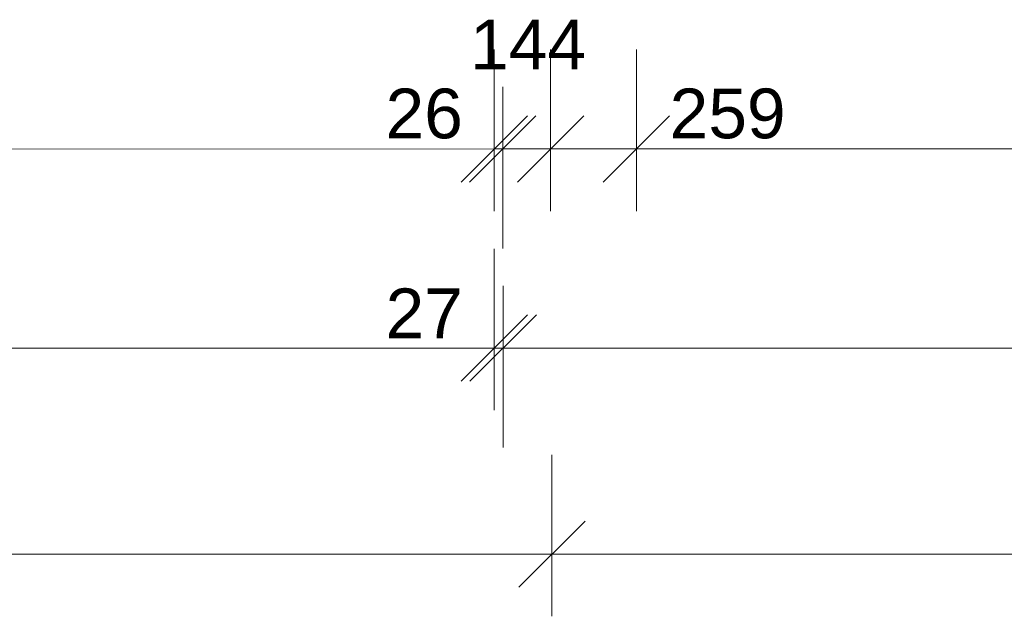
# Model space of a CAD drawing. Header units: millimetres. Extents: x -24674 to 2959, y -2688 to 20653.
# Tile 18 of 161: x -17448 to -14480, y -2625 to -825. Entities that reach past the tile are written whole.
import ezdxf

# ---------------------------------------------------------------- set-up
doc = ezdxf.new("R2010")
doc.units = ezdxf.units.MM
doc.header["$MEASUREMENT"] = 0
doc.layers.add('9._POHLED ZÁPADNÍ_1_Kóty - SP', color=7, linetype='Continuous')
doc.styles.add('GENEROVANÝ_STYL_2', font='txt')

msp = doc.modelspace()

# ---------------------------------------------------------------- linework, layer by layer
at = {"layer": '9._POHLED ZÁPADNÍ_1_Kóty - SP', "color": 154, "linetype": 'Continuous', "lineweight": 13}
for p, q in [((-16017.3, -1402.9), (-16017.3, -915.4)), ((-15847.4, -1402.9), (-15847.4, -915.4)), ((-15588.7, -1402.9), (-15588.8, -915.4)), ((-15991.5, -1515.4), (-15991.6, -1027.9)), ((-16117.3, -1315.4), (-15917.3, -1115.4)), ((-15891.6, -1115.4), (-16091.6, -1315.4)), ((-15747.3, -1115.4), (-15947.3, -1315.4)), ((-15488.7, -1115.3), (-15688.7, -1315.4)), ((-20483.4, -1215.8), (-16017.3, -1215.4)), ((-16017.3, -1215.4), (-15991.6, -1215.4)), ((-15991.6, -1215.4), (-15847.4, -1215.4)), ((-15847.3, -1215.4), (-15588.7, -1215.4)), ((-15588.7, -1215.4), (-10378.8, -1214.9)), ((-16017.2, -2003.6), (-16017.3, -1516.1)), ((-15990.5, -2116.1), (-15990.5, -1628.6)), ((-16117.2, -1916.1), (-15917.3, -1716.1)), ((-15890.5, -1716.1), (-16090.5, -1916.1)), ((-20483.4, -1816.5), (-16017.2, -1816.1)), ((-16017.2, -1816.1), (-15990.5, -1816.1)), ((-15990.5, -1816.1), (-321.8, -1814.7)), ((-15843.7, -2625), (-15843.7, -2137.5)), ((-15743.7, -2337.5), (-15943.7, -2537.5)), ((-20483.3, -2437.9), (-15843.7, -2437.5)), ((-15843.7, -2437.5), (-321.6, -2436.1))]:
    msp.add_line(p, q, dxfattribs=at)

# ---------------------------------------------------------------- texts
at = {"layer": '9._POHLED ZÁPADNÍ_1_Kóty - SP', "color": 154, "linetype": 'Continuous', "lineweight": 13, "char_height": 150, "attachment_point": 7, "rotation": 0.0052, "style": 'GENEROVANÝ_STYL_2'}
for s, insert, width in [('\\A1;{\\pql;\\fArial|b0|i0|c0|p38;144}', (-16090.2, -975.4), 341.487), ('\\A1;{\\pql;\\fArial|b0|i0|c0|p38;26}', (-16345, -1185.4), 227.658), ('\\A1;{\\pql;\\fArial|b0|i0|c0|p38;259}', (-15488.7, -1185.3), 341.487), ('\\A1;{\\pql;\\fArial|b0|i0|c0|p38;27}', (-16344.9, -1786.1), 227.658)]:
    msp.add_mtext(s, dxfattribs=dict(at, insert=insert, width=width))

doc.saveas('drawing.dxf')
